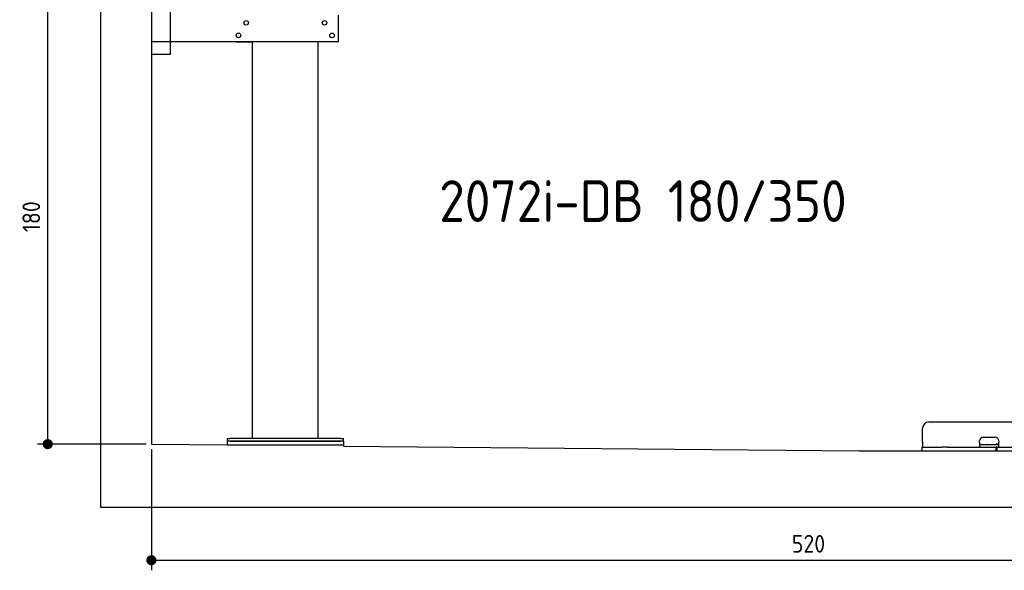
# Model space of a CAD drawing. Header units: millimetres. Extents: x 552 to 7231, y 5817 to 12136.
# Tile 1 of 7: x 552 to 4448, y 5817 to 7995. Entities that reach past the tile are written whole.
import ezdxf

# ---------------------------------------------------------------- set-up
doc = ezdxf.new("R2010")
doc.units = ezdxf.units.MM
doc.layers.get('0').update_dxf_attribs({"lineweight": 25})
doc.layers.add('4', color=3, linetype='Continuous', lineweight=25)
doc.styles.get("Standard").update_dxf_attribs({"font": 'ISOCP.SHX'})
doc.styles.add('STANDARD-1', font='arial.ttf')
doc.dimstyles.new('GEN-ISO$0', dxfattribs={"dimscale": 20, "dimtxt": 3.5, "dimasz": 2, "dimexe": 2, "dimexo": 1, "dimgap": 1.5, "dimtad": 1, "dimdec": 1, "dimlfac": 0.1, "dimdsep": 46, "dimtxsty": 'Standard', "dimblk": 'PUNKT', "dimcen": 2, "dimclrd": 256, "dimclre": 256, "dimclrt": 2, "dimadec": 0, "dimazin": 0, "dimtp": 0.1, "dimtm": 0.1, "dimtfac": 0.71, "dimtdec": 1, "dimtmove": 2, "dimatfit": 3, "dimldrblk": 'PUNKT', "dimfxl": 1, "dimtolj": 1, "dimarcsym": 0})

# ---------------------------------------------------------------- blocks, each defined once
blk = doc.blocks.new('PUNKT')
at = {"layer": '4', "color": 0, "linetype": 'ByBlock'}
blk.add_line((-0.5, 0), (-1, 0), dxfattribs=at)
at = {"layer": '4', "color": 0, "linetype": 'ByBlock', "const_width": 0.5}
blk.add_lwpolyline([(-0.25, 0, 1), (0.25, 0, 1)], format="xyb", close=True, dxfattribs=at)
blk = doc.blocks.new('*D6')
at = {"layer": '4', "lineweight": -2, "transparency": 16777216}
for p, q in [((852.8, 8115.9), (622.8, 8115.9)), ((662.8, 6355.9), (662.8, 8075.9)), ((1052.8, 6315.9), (622.8, 6315.9))]:
    blk.add_line(p, q, dxfattribs=at)
at = {"layer": 'Defpoints', "color": 0, "transparency": 16777216}
for p in [(662.8, 8115.9), (872.8, 8115.9), (1072.8, 6315.9)]:
    blk.add_point(p, dxfattribs=at)
at = {"layer": '4', "lineweight": -2, "transparency": 16777216, "xscale": 40, "yscale": 40, "zscale": 40}
for p, rotation in [((662.8, 8115.9), 90), ((662.8, 6315.9), 270)]:
    blk.add_blockref('PUNKT', p, dxfattribs=dict(at, rotation=rotation))
at = {"layer": '4', "color": 2, "transparency": 16777216, "insert": (597.8, 7215.9), "char_height": 70, "attachment_point": 5, "rotation": 90}
blk.add_mtext('\\A1;180', dxfattribs=at)
blk = doc.blocks.new('*D12')
at = {"layer": '4', "lineweight": -2, "transparency": 16777216}
for p, q in [((1072.8, 6295.9), (1072.8, 5816.8)), ((6272.8, 6245.9), (6272.8, 5816.8)), ((1112.8, 5856.8), (6232.8, 5856.8))]:
    blk.add_line(p, q, dxfattribs=at)
at = {"layer": 'Defpoints', "color": 0, "transparency": 16777216}
for p in [(1072.8, 6315.9), (6272.8, 6265.9), (6272.8, 5856.8)]:
    blk.add_point(p, dxfattribs=at)
at = {"layer": '4', "lineweight": -2, "transparency": 16777216, "xscale": 40, "yscale": 40, "zscale": 40, "rotation": 180}
blk.add_blockref('PUNKT', (1072.8, 5856.8), dxfattribs=at)
at = {"layer": '4', "lineweight": -2, "transparency": 16777216, "xscale": 40, "yscale": 40, "zscale": 40}
blk.add_blockref('PUNKT', (6272.8, 5856.8), dxfattribs=at)
at = {"layer": '4', "color": 2, "transparency": 16777216, "insert": (3672.8, 5921.8), "char_height": 70, "attachment_point": 5}
blk.add_mtext('\\A1;520', dxfattribs=at)

msp = doc.modelspace()

# ---------------------------------------------------------------- linework, layer by layer
for p, q in [((872.77, 6065.9), (872.77, 11815.9)), ((1072.77, 11615.9), (1072.77, 6315.9)), ((1147.77, 8063.02), (1147.77, 7858.02)), ((1812.77, 7908.02), (1812.77, 8013.02)), ((1812.77, 7908.02), (1072.77, 7908.02)), ((1407.77, 7908.02), (1470.77, 7908.02)), ((1472.77, 6338.02), (1472.77, 7908.02)), ((1732.77, 6338.02), (1732.77, 7908.02)), ((1797.77, 7908.02), (1734.77, 7908.02)), ((1147.77, 7858.02), (1072.77, 7858.02)), ((4149.05, 6403.98), (4689.05, 6403.98)), ((4124.05, 6323.98), (4124.05, 6378.98)), ((1072.77, 6315.9), (1372.77, 6313.02)), ((1372.77, 6338.02), (1372.77, 6328.02)), ((1372.77, 6338.02), (1382.77, 6338.02)), ((1372.77, 6328.02), (1372.77, 6313.02)), ((1832.77, 6328.02), (1372.77, 6328.02)), ((1372.77, 6313.02), (1832.77, 6313.02)), ((1822.77, 6338.02), (1382.77, 6338.02)), ((1382.77, 6328.02), (1822.77, 6328.02)), ((1822.77, 6338.02), (1832.77, 6338.02)), ((1832.77, 6328.02), (1832.77, 6338.02)), ((1832.77, 6328.02), (1832.77, 6313.02)), ((1832.77, 6313.02), (1832.77, 6308.59)), ((4124.05, 6323.98), (4124.05, 6303.98)), ((4350.05, 6323.98), (4350.05, 6328.98)), ((4350.05, 6323.98), (4350.05, 6303.98)), ((4352.05, 6313.98), (4350.05, 6313.98)), ((4352.05, 6313.98), (4424.05, 6313.98)), ((4365.05, 6343.98), (4411.05, 6343.98)), ((4416.05, 6315.98), (4417.05, 6315.98)), ((4426.05, 6315.98), (4417.05, 6315.98)), ((4423.05, 6315.98), (4423.05, 6314.98)), ((4423.05, 6313.98), (4423.05, 6314.98)), ((4426.05, 6313.98), (4424.05, 6313.98)), ((4426.05, 6328.98), (4426.05, 6323.98)), ((4426.05, 6303.98), (4426.05, 6323.98)), ((1832.77, 6308.59), (3872.77, 6288.98)), ((3872.77, 6288.98), (4717.77, 6288.98)), ((4121.55, 6303.98), (4131.55, 6303.98)), ((4121.55, 6303.98), (4121.55, 6288.98)), ((4131.55, 6303.98), (4178, 6303.98)), ((4178, 6303.98), (4187.59, 6303.98)), ((4187.59, 6303.98), (4200.65, 6303.98)), ((4222.44, 6303.98), (4200.65, 6303.98)), ((4222.44, 6303.98), (4235.5, 6303.98)), ((4235.5, 6303.98), (4245.09, 6303.98)), ((4245.09, 6303.98), (4405.55, 6303.98)), ((4405.55, 6303.98), (4415.55, 6303.98)), ((4417.55, 6303.98), (4415.55, 6303.98)), ((4415.55, 6288.98), (4415.55, 6303.98)), ((4417.55, 6303.98), (4427.55, 6303.98)), ((4417.55, 6303.98), (4417.55, 6288.98)), ((4427.55, 6303.98), (4633, 6303.98)), ((6472.77, 6065.9), (872.77, 6065.9))]:
    msp.add_line(p, q)
for centre in [(1447.77, 7983.02), (1757.77, 7983.02), (1417.77, 7933.02), (1787.77, 7933.02)]:
    msp.add_circle(centre, 9)
for centre, radius, start, end in [((4149.05, 6378.98), 25, 90, 180), ((4365.05, 6328.98), 15, 90, 180), ((4357.31, 6314.98), 1, 270, 330), ((4359.05, 6313.98), 1, 0, 150), ((4379.05, 6313.98), 1, 30, 180), ((4380.78, 6314.98), 1, 210, 270), ((4411.05, 6328.98), 15, 0, 90), ((4414.05, 6314.98), 1, 270, 0), ((4416.05, 6314.98), 1, 90, 180)]:
    msp.add_arc(centre, radius, start, end)

# ---------------------------------------------------------------- texts
at = {"insert": (2211.72, 7360.01), "char_height": 165, "width": 2051.959, "attachment_point": 1, "style": 'STANDARD-1'}
msp.add_mtext('\\pt330;{\\Fisocp2|c0;2072i-DB 180/350}', dxfattribs=at)

# ---------------------------------------------------------------- dimensions: what is measured, and where the dimension line sits
at = {"layer": '4'}
dim = msp.add_linear_dim(base=(662.77, 8115.9), p1=(1072.77, 6315.9), p2=(872.77, 8115.9), angle=90, dimstyle='GEN-ISO$0', dxfattribs=at)
dim.commit()
dim.dimension.update_dxf_attribs({"geometry": '*D6', "text_midpoint": (597.77, 7215.9)})
dim = msp.add_linear_dim(base=(6272.78, 5856.81), p1=(1072.77, 6315.9), p2=(6272.78, 6265.9), dimstyle='GEN-ISO$0', dxfattribs=at)
dim.commit()
dim.dimension.update_dxf_attribs({"geometry": '*D12', "text_midpoint": (3672.78, 5921.81)})

doc.saveas('drawing.dxf')
